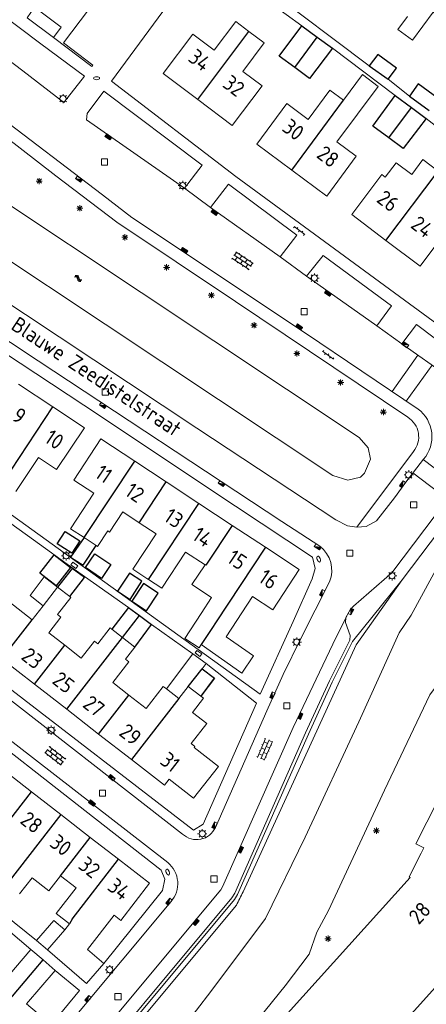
# Model space of a CAD drawing. Extents: x 168769 to 512904, y 516715 to 1559940.
# Tile 116 of 256: x 169741 to 169807, y 519532 to 519692. Entities that reach past the tile are written whole.
import ezdxf

# ---------------------------------------------------------------- set-up
doc = ezdxf.new("R2010")
doc.units = 0
doc.header["$MEASUREMENT"] = 0
doc.layers.get('0').update_dxf_attribs({"linetype": 'CONTINUOUS'})
for name, color, linetype, lineweight in [('B01_HOOFDGEBOUW', 10, 'CONTINUOUS', 0), ('B02_bijgebouw', 12, 'CONTINUOUS', 0), ('B07_scheidingsmuur', 14, 'CONTINUOUS', 25), ('Q04_wegmarkering', 7, 'CONTINUOUS', 0), ('Q21_LANTAARNPAAL', 7, 'CONTINUOUS', 18), ('Q23_kolk', 7, 'CONTINUOUS', 18), ('Q26_BOOM', 7, 'CONTINUOUS', 18), ('Q28_rioolput', 7, 'CONTINUOUS', 18), ('Q92_BRANDKRAAN', 7, 'CONTINUOUS', 0), ('Q96_STRAATKOLK', 7, 'CONTINUOUS', 0), ('Q97_TROTTOIRKOLK', 7, 'CONTINUOUS', 0), ('S02_symb_open_verh', 7, 'CONTINUOUS', 13), ('T09_INSTEEKSLOOT', 72, 'CONTINUOUS', 0), ('V00_kant_verharding', 252, 'CONTINUOUS', 0), ('V11_VERKEERSDREMPEL', 7, 'CONTINUOUS', 0), ('W00_KANT_WATER', 140, 'CONTINUOUS', 0)]:
    doc.layers.add(name, color=color, linetype=linetype, lineweight=lineweight)
for name, color, linetype in [('B11_dakrand_hoofdgebouw', 20, 'CONTINUOUS'), ('B14_dakrand_bijgebouw', 30, 'CONTINUOUS'), ('S05_Water', 132, 'CONTINUOUS'), ('Z02_Huisnummer', 253, 'CONTINUOUS'), ('Z06_STRAATNAAM', 7, 'CONTINUOUS')]:
    doc.layers.add(name, color=color, linetype=linetype)
doc.styles.add('ISOCP', font='isocp.shx', dxfattribs={"height": 1.8})

# ---------------------------------------------------------------- blocks, each defined once
blk = doc.blocks.new('Q21')
at = {"color": 0}
for points in [[(-1.5, 0), (-1, 0)], [(-1.06, 1.06), (-0.71, 0.71)], [(0, 1.5), (0, 1)], [(1.06, 1.06), (0.71, 0.71)], [(1.5, 0), (1, 0)], [(-1.06, -1.06), (-0.71, -0.71)], [(0, -1.5), (0, -1)], [(1.06, -1.06), (0.71, -0.71)]]:
    blk.add_lwpolyline(points, dxfattribs=at)
blk.add_circle((0, 0), 1, dxfattribs=at)
blk = doc.blocks.new('Q26')
at = {"color": 0}
for p, q in [((-1, 0), (1, 0)), ((-0.7, 0.7), (0.7, -0.7)), ((0.7, 0.7), (-0.7, -0.7)), ((0, 1), (0, -1))]:
    blk.add_line(p, q, dxfattribs=at)
blk = doc.blocks.new('Q28')
at = {"color": 0}
blk.add_lwpolyline([(1, 1), (1, -1), (-1, -1), (-1, 1)], close=True, dxfattribs=at)
blk = doc.blocks.new('Q96')
for p, q in [((-1, 0.88), (1, 0.88)), ((-1, 0.75), (1, 0.75)), ((-1, 0.63), (1, 0.63)), ((-1, 0.5), (1, 0.5)), ((-1, 0.38), (1, 0.38)), ((-1, 0.25), (1, 0.25)), ((-1, 0.12), (1, 0.12))]:
    blk.add_line(p, q)
at = {"color": 0}
blk.add_lwpolyline([(1, 1), (1, 0), (-1, 0), (-1, 1), (1, 1)], dxfattribs=at)
blk = doc.blocks.new('Q97')
blk.add_hatch(color=256).paths.add_polyline_path([(-1, 1), (-1, 0), (1, 1)])
blk.add_line((1, 1), (-1, 0))
at = {"color": 0}
for points in [[(-1, 0), (-1, 1), (1, 1), (1, 0), (-1, 0)], [(0, 0.8), (0, 1)]]:
    blk.add_lwpolyline(points, dxfattribs=at)
blk = doc.blocks.new('Q92')
at = {"color": 0}
blk.add_ellipse((0, 0), major_axis=(-0.991, 0), ratio=0.499983, start_param=1.570796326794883, end_param=7.853981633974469, dxfattribs=at)
blk = doc.blocks.new('S024')
at = {"color": 0}
for p, q in [((0, 1.2), (6.7, 1.2)), ((0, 0), (6.7, 0)), ((0.2, 1.2), (0.2, 0)), ((1.25, 1.5), (1.25, 1.2)), ((1.25, 0), (1.25, -1.2)), ((2.3, 1.2), (2.3, 0)), ((3.35, 1.5), (3.35, 1.2)), ((3.35, 0), (3.35, -1.2)), ((4.4, 1.2), (4.4, 0)), ((5.45, 1.5), (5.45, 1.2)), ((5.45, 0), (5.45, -1.2)), ((6.5, 1.2), (6.5, 0)), ((0, -1.2), (6.7, -1.2)), ((0.2, -1.2), (0.2, -1.5)), ((2.3, -1.2), (2.3, -1.5)), ((4.4, -1.2), (4.4, -1.5)), ((6.5, -1.2), (6.5, -1.5))]:
    blk.add_line(p, q, dxfattribs=at)
blk = doc.blocks.new('S05')
at = {"color": 0}
for p, q in [((0.08, 0.3), (0.38, 0.59)), ((0.11, -0.19), (0.41, 0.09)), ((0.38, 0.59), (0.68, 0.71)), ((0.41, 0.09), (0.71, 0.21)), ((0.68, 0.71), (1.01, 0.62)), ((0.71, 0.21), (1.02, 0.12)), ((1.01, 0.62), (1.33, 0.37)), ((1.02, 0.12), (1.36, -0.12)), ((1.33, 0.37), (1.66, 0.13)), ((1.66, 0.13), (1.97, 0.04)), ((1.97, 0.04), (2.28, 0.16)), ((2.28, 0.16), (2.58, 0.44)), ((1.36, -0.12), (1.68, -0.37)), ((1.68, -0.37), (2, -0.46)), ((2, -0.46), (2.31, -0.33)), ((2.31, -0.33), (2.61, -0.05))]:
    blk.add_line(p, q, dxfattribs=at)
blk = doc.blocks.new('Q23')
at = {"color": 0}
blk.add_lwpolyline([(0.99, -0.5), (-0.99, -0.5), (-0.99, 0.5), (0.99, 0.5), (0.99, -0.5)], dxfattribs=at)
blk = doc.blocks.new('S026')
for p, q in [((0, 0), (4.4, 0)), ((0.2, 0.5), (0.2, 0)), ((1.2, 0), (1.2, -0.5)), ((2.2, 0.5), (2.2, 0)), ((3.2, 0), (3.2, -0.5)), ((4.2, 0.5), (4.2, 0))]:
    blk.add_line(p, q)

msp = doc.modelspace()

# ---------------------------------------------------------------- linework, layer by layer
at = {"layer": 'B01_HOOFDGEBOUW'}
for points in [[(169810.27, 519691.22), (169807.8, 519693.05), (169804.44, 519688.5), (169802.08, 519690.24)], [(169769.65, 519678.88), (169764.05, 519683.09), (169768.84, 519689.46), (169772.3, 519686.86), (169775.8, 519691.51), (169777.94, 519689.9)], [(169803.62, 519692.33), (169802.08, 519690.24)], [(169777.94, 519689.9), (169780.4, 519688.06), (169776.92, 519683.44), (169780.06, 519681.08), (169775.24, 519674.67)], [(169796.33, 519682.94), (169798.88, 519681.02), (169792.16, 519672.05)], [(169793.28, 519678.77), (169796.33, 519682.94)], [(169784.87, 519667.45), (169779.2, 519671.66), (169784.08, 519678.22), (169787.53, 519675.66), (169791.06, 519680.41)], [(169791.06, 519680.41), (169793.28, 519678.77)], [(169775.24, 519674.67), (169769.65, 519678.88)], [(169792.16, 519672.05), (169795.33, 519669.69), (169790.54, 519663.24), (169784.87, 519667.45)], [(169804.32, 519666.75), (169806.13, 519669.15)], [(169806.13, 519669.15), (169808.59, 519667.3)], [(169799.5, 519666.73), (169800.04, 519666.32), (169801.79, 519668.65), (169804.32, 519666.75)], [(169800.14, 519656.07), (169794.61, 519660.24), (169799.5, 519666.73)], [(169810.51, 519658.33), (169805.68, 519651.91), (169800.14, 519656.07)], [(169740.59, 519632.79), (169746.16, 519629.1)], [(169746.16, 519629.1), (169751.25, 519625.72), (169746.76, 519618.94)], [(169751.22, 519607.91), (169749.01, 519609.36), (169752.79, 519615.09), (169749.53, 519617.23), (169753.94, 519623.92), (169759.45, 519620.29)], [(169746.76, 519618.94), (169743.81, 519620.9), (169740.15, 519615.38)], [(169759.45, 519620.29), (169764.52, 519616.95)], [(169764.52, 519616.95), (169769.8, 519613.46)], [(169769.8, 519613.46), (169775.21, 519609.9)], [(169753.4, 519606.47), (169755.06, 519608.99), (169755.33, 519608.82), (169757.48, 519612.08)], [(169757.48, 519612.08), (169760.15, 519610.32)], [(169760.15, 519610.32), (169762.89, 519608.52)], [(169759.11, 519602.79), (169762.89, 519608.52)], [(169775.21, 519609.9), (169780.6, 519606.34)], [(169751.22, 519607.91), (169753.18, 519606.62)], [(169753.4, 519606.47), (169753.18, 519606.62)], [(169770.82, 519603.51), (169767.66, 519605.58), (169763.79, 519599.71), (169761.66, 519601.12)], [(169780.6, 519606.34), (169786.08, 519602.72), (169781.79, 519596.21)], [(169761.4, 519601.29), (169759.11, 519602.79)], [(169771.89, 519598.2), (169768.7, 519600.3), (169770.82, 519603.51)], [(169761.66, 519601.12), (169761.4, 519601.29)], [(169744.57, 519596.87), (169746.89, 519599.86)], [(169746.89, 519599.86), (169746.9, 519599.87)], [(169746.89, 519599.86), (169748.88, 519598.35)], [(169737.44, 519598.74), (169742.79, 519594.58)], [(169748.07, 519590.49), (169745.48, 519592.49), (169747.43, 519595.01), (169746.88, 519595.43), (169749.04, 519598.22), (169748.88, 519598.35)], [(169770.19, 519595.61), (169771.89, 519598.2)], [(169781.79, 519596.21), (169778.53, 519598.35), (169774.23, 519591.83)], [(169742.79, 519594.58), (169744.57, 519596.87)], [(169770.19, 519595.61), (169767.53, 519591.58)], [(169750.75, 519588.4), (169752.87, 519591.13), (169753.42, 519590.7), (169755.42, 519593.28)], [(169755.69, 519593.07), (169755.42, 519593.28)], [(169755.69, 519593.07), (169757.43, 519591.72), (169759.42, 519590.17)], [(169769.85, 519590.04), (169767.53, 519591.58)], [(169774.23, 519591.83), (169778.69, 519588.77)], [(169748.07, 519590.49), (169750.75, 519588.4)], [(169758.46, 519582.41), (169755.86, 519584.44), (169758.47, 519587.81), (169757.92, 519588.24), (169759.42, 519590.17)], [(169769.85, 519590.04), (169770.2, 519590.57)], [(169778.69, 519588.77), (169776.79, 519585.97), (169770.2, 519590.57)], [(169743.16, 519584.17), (169737.88, 519588.27)], [(169748.4, 519580.1), (169743.16, 519584.17)], [(169761.26, 519580.24), (169764.03, 519583.81)], [(169764.03, 519583.81), (169764.57, 519583.39)], [(169764.57, 519583.39), (169766.57, 519581.83), (169768.09, 519583.78), (169770.11, 519582.24)], [(169761.26, 519580.24), (169758.46, 519582.41)], [(169769.17, 519574.09), (169768.57, 519574.56), (169771.09, 519577.81), (169768.8, 519579.59), (169770.58, 519581.88)], [(169770.11, 519582.24), (169770.58, 519581.88)], [(169753.55, 519576.09), (169748.4, 519580.1)], [(169758.87, 519571.97), (169753.55, 519576.09)], [(169769.17, 519574.09), (169769.04, 519573.92), (169772.99, 519570.85), (169768.97, 519565.68), (169765.02, 519568.75), (169764.27, 519567.78), (169758.87, 519571.97)], [(169737.91, 519570.43), (169742.68, 519566.74)], [(169784.18, 519530.8), (169795.26, 519520.78), (169795.61, 519521.17), (169796.23, 519520.61), (169798.62, 519523.26), (169798, 519523.81), (169810.09, 519537.2), (169816.44, 519533.93), (169827.66, 519555.8), (169826.32, 519556.48), (169829.6, 519562.87), (169820.38, 519571.2), (169815.95, 519568.33), (169815.14, 519569.59), (169808.54, 519565.32), (169804.97, 519558.32), (169806.31, 519557.64), (169805.88, 519556.79)], [(169742.68, 519566.74), (169747.42, 519563.06)], [(169747.42, 519563.06), (169752.21, 519559.35)], [(169752.21, 519559.35), (169756.78, 519555.81)], [(169756.78, 519555.81), (169761.83, 519551.9), (169757.16, 519545.87)], [(169805.88, 519556.79), (169803.94, 519552.94), (169804.07, 519552.82), (169784.18, 519530.8)], [(169747.4, 519553.14), (169745.5, 519550.69), (169742.77, 519552.8), (169740.75, 519550.19)], [(169747.4, 519553.14), (169749.91, 519551.19), (169746.67, 519547), (169748.84, 519545.32)], [(169757.16, 519545.87), (169756.06, 519546.72), (169751.76, 519541.18)], [(169748.08, 519544.35), (169748.84, 519545.32)], [(169745.28, 519541.1), (169748.08, 519544.35)], [(169742.57, 519541.17), (169737.94, 519535.75)], [(169742.57, 519541.17), (169744.55, 519539.48)], [(169754.41, 519538.9), (169751.6, 519535.65), (169745.28, 519541.1)], [(169751.76, 519541.18), (169754.41, 519538.9)], [(169744.55, 519539.48), (169746.52, 519537.8)], [(169744.61, 519530.06), (169741.87, 519532.39), (169746.52, 519537.8)]]:
    msp.add_lwpolyline(points, dxfattribs=at)
at = {"layer": 'B02_bijgebouw'}
for points in [[(169742.44, 519598.54), (169744.73, 519601.53)], [(169744.73, 519601.53), (169746.9, 519599.87)], [(169744.57, 519596.87), (169742.44, 519598.54)], [(169764.57, 519583.39), (169768.85, 519589.09)], [(169768.85, 519589.09), (169771.01, 519587.52)], [(169771.01, 519587.52), (169770.33, 519586.66)], [(169770.33, 519586.66), (169772.32, 519585.14)], [(169770.11, 519582.24), (169772.32, 519585.14)], [(169743.51, 519542.63), (169746.31, 519545.88)], [(169748.08, 519544.35), (169746.31, 519545.88)], [(169745.28, 519541.1), (169743.51, 519542.63)]]:
    msp.add_lwpolyline(points, dxfattribs=at)
at = {"layer": 'B07_scheidingsmuur'}
for points in [[(169769.65, 519678.88), (169777.94, 519689.9)], [(169785.35, 519684.05), (169789, 519689)], [(169784.87, 519667.45), (169793.28, 519678.77)], [(169800.6, 519672.68), (169804.27, 519677.58)], [(169800.14, 519656.07), (169808.59, 519667.3)], [(169738.01, 519616.79), (169746.16, 519629.1)], [(169751.22, 519607.91), (169759.45, 519620.29)], [(169760.15, 519610.32), (169764.52, 519616.95)], [(169761.66, 519601.12), (169769.8, 519613.46)], [(169775.21, 519609.9), (169770.94, 519603.42)], [(169780.6, 519606.34), (169772.52, 519594.08)], [(169770.94, 519603.42), (169770.82, 519603.51)], [(169737.88, 519588.27), (169742.79, 519594.58)], [(169757.43, 519591.72), (169760.19, 519595.27)], [(169772.52, 519594.08), (169772.03, 519593.33)], [(169772.03, 519593.33), (169770.2, 519590.57)], [(169748.4, 519580.1), (169757.43, 519591.72)], [(169743.16, 519584.17), (169748.07, 519590.49)], [(169768.09, 519583.78), (169770.33, 519586.66)], [(169753.55, 519576.09), (169758.46, 519582.41)], [(169766.57, 519581.83), (169758.87, 519571.97)], [(169737.86, 519560.53), (169742.68, 519566.74)], [(169747.42, 519563.06), (169738.69, 519551.79)], [(169747.4, 519553.14), (169752.21, 519559.35)], [(169749.25, 519546.09), (169756.78, 519555.81)], [(169749.25, 519546.09), (169748.84, 519545.32)], [(169743.12, 519537.8), (169744.55, 519539.48)], [(169734.23, 519527.36), (169743.12, 519537.8)]]:
    msp.add_lwpolyline(points, dxfattribs=at)
at = {"layer": 'B11_dakrand_hoofdgebouw', "flags": 128}
for points in [[(169748.88, 519598.35), (169751.3, 519601.43), (169749.3, 519602.9), (169746.89, 519599.86)], [(169770.33, 519586.66), (169772.34, 519585.14), (169770.11, 519582.24)]]:
    msp.add_lwpolyline(points, dxfattribs=at)
at = {"layer": 'B11_dakrand_hoofdgebouw'}
for points in [[(169758.41, 519596.58), (169755.69, 519593.07)], [(169758.41, 519596.58), (169760.19, 519595.27)], [(169760.19, 519595.27), (169762.13, 519593.85)], [(169759.42, 519590.17), (169762.13, 519593.85)]]:
    msp.add_lwpolyline(points, dxfattribs=at)
at = {"layer": 'B14_dakrand_bijgebouw'}
for points in [[(169785.35, 519684.05), (169782.81, 519685.92), (169786.49, 519690.84)], [(169786.49, 519690.84), (169789, 519689)], [(169789, 519689), (169791.46, 519687.2)], [(169791.46, 519687.2), (169787.77, 519682.27), (169785.35, 519684.05)], [(169800.5, 519682.19), (169801.88, 519683.95), (169798.83, 519686.21), (169797.44, 519684.36)], [(169797.44, 519684.36), (169800.5, 519682.19)], [(169808.6, 519679.04), (169805.39, 519681.41), (169803.96, 519679.45)], [(169800.6, 519672.68), (169798.02, 519674.59), (169801.67, 519679.54)], [(169801.67, 519679.54), (169804.27, 519677.58)], [(169803.96, 519679.45), (169807.17, 519677.1)], [(169804.27, 519677.58), (169806.65, 519675.81)], [(169806.65, 519675.81), (169802.94, 519670.93), (169800.6, 519672.68)], [(169748.14, 519608.9), (169750.52, 519607.37), (169749.24, 519605.4), (169746.86, 519606.92), (169748.14, 519608.9)], [(169751.22, 519607.91), (169749.03, 519604.72)], [(169751.07, 519603.43), (169753.18, 519606.62)], [(169752.97, 519605.31), (169755.56, 519603.54), (169754.04, 519601.3), (169751.44, 519603.07), (169752.97, 519605.31)], [(169746.37, 519605.13), (169749.02, 519603.07), (169746.69, 519600.08), (169744.04, 519602.14), (169746.37, 519605.13)], [(169749.03, 519604.72), (169751.07, 519603.43)], [(169758.57, 519602.16), (169756.65, 519599.22), (169758.66, 519597.9), (169760.59, 519600.84), (169758.57, 519602.16)], [(169760.86, 519600.48), (169758.96, 519597.6), (169761.32, 519596.04), (169763.22, 519598.92), (169760.86, 519600.48)]]:
    msp.add_lwpolyline(points, dxfattribs=at)
at = {"layer": 'Q04_wegmarkering'}
msp.add_lwpolyline([(169793.79, 519595.17), (169792.08, 519591.78), (169785.12, 519577.17), (169773.67, 519551.33), (169773.38, 519550.85), (169744.7, 519516.45), (169740.71, 519512.04), (169732.23, 519502.86), (169730.16, 519500.26)], dxfattribs=at)
at = {"layer": 'T09_INSTEEKSLOOT'}
msp.add_lwpolyline([(169802.78, 519601.05), (169795.34, 519590.52), (169776.98, 519550.54, 0.004658), (169775.91, 519548.38), (169749.9, 519517.22, 0.19014), (169749.51, 519507.25), (169753.54, 519502.87)], format="xyb", dxfattribs=at)
at = {"layer": 'V00_kant_verharding'}
for points in [[(169715.17, 519703.4), (169741.3, 519683.51), (169747.9, 519678.4), (169751.25, 519682.66), (169744.21, 519687.89), (169730.52, 519698.22), (169721.74, 519705.52)], [(169758.86, 519702.62), (169747.87, 519688.06)], [(169776.18, 519698.39), (169770.77, 519702.43), (169755.63, 519681.84), (169775.8, 519666.4), (169814.27, 519638.2)], [(169708.57, 519697.79), (169736.66, 519676.71), (169754.17, 519663.42), (169758.93, 519659.8), (169787.12, 519641.03), (169805.35, 519628.74)], [(169780.6, 519697.03), (169797.44, 519684.36)], [(169707.85, 519695.93), (169735.48, 519675.1), (169746.62, 519666.5), (169756.5, 519659.03), (169775.76, 519646.18), (169803.68, 519627.41)], [(169741.98, 519692.13), (169743.16, 519693.83), (169747.47, 519690.61), (169746.23, 519688.92)], [(169781.43, 519694.48), (169786.49, 519690.84)], [(169746.23, 519688.92), (169741.98, 519692.13)], [(169746.23, 519688.92), (169752.45, 519684.23)], [(169747.87, 519688.06), (169752.62, 519684.48)], [(169791.46, 519687.2), (169801.67, 519679.54)], [(169752.45, 519684.23), (169752.62, 519684.48)], [(169800.5, 519682.19), (169803.96, 519679.45)], [(169767.48, 519664.53), (169770.33, 519668.28), (169754.43, 519680.26), (169751.68, 519676.62), (169751.6, 519675.6), (169767.48, 519664.53)], [(169682.74, 519676.84), (169703.5, 519663.16), (169743.78, 519636.55), (169783.28, 519610.51)], [(169806.65, 519675.81), (169813.44, 519670.57)], [(169795.43, 519609.58), (169793.93, 519609.81), (169792.01, 519610.77), (169769.5, 519625.63), (169736.04, 519647.78), (169694.49, 519675.25)], [(169738.45, 519612.29), (169769.68, 519589.79), (169779.78, 519582.57), (169785.13, 519594.33), (169788.19, 519601.22), (169788.65, 519602.9), (169788.22, 519604.73), (169771.6, 519615.75), (169753.73, 519627.71), (169730.49, 519642.99), (169708.09, 519657.54), (169696.28, 519665.38)], [(169767.48, 519664.53), (169771.69, 519661.38)], [(169782.99, 519653.4), (169785.68, 519656.9), (169774.64, 519665.16), (169771.69, 519661.38)], [(169771.69, 519661.38), (169782.99, 519653.4)], [(169782.99, 519653.4), (169787.27, 519650.25)], [(169787.27, 519650.25), (169798.65, 519642.23), (169801.07, 519645.47), (169789.95, 519653.61), (169787.27, 519650.25)], [(169798.65, 519642.23), (169802.7, 519639.28)], [(169805.08, 519642.44), (169802.7, 519639.28), (169810.21, 519634.04)], [(169805.08, 519642.44), (169811.47, 519637.65), (169812.04, 519633.35)], [(169685.1, 519625.14), (169708.51, 519607.01), (169738.1, 519584.3), (169768.93, 519560.53), (169770.53, 519561.48)], [(169795.43, 519609.58), (169804.62, 519621.87)], [(169806.24, 519620.62), (169803.39, 519616.91)], [(169729.84, 519617.02), (169742.98, 519607.54), (169749.46, 519602.93)], [(169801.55, 519614.37), (169803.39, 519616.91)], [(169813.51, 519615.28), (169802.78, 519601.05), (169794.74, 519591.06), (169791.45, 519584.49), (169787.58, 519576.06), (169776.07, 519550.07), (169775.59, 519549.28), (169746.74, 519514.68), (169742.68, 519510.25)], [(169801.55, 519614.37), (169798.64, 519610.65), (169796.92, 519609.73), (169795.43, 519609.58)], [(169801.13, 519602.19), (169794.88, 519596.83), (169794.34, 519596.22), (169793.67, 519594.95), (169793.57, 519594.17), (169794.33, 519592.03), (169794.29, 519591.28), (169791, 519584.71), (169787.13, 519576.27), (169775.63, 519550.31), (169775.18, 519549.57), (169746.36, 519515)], [(169749.46, 519602.93), (169758.41, 519596.58)], [(169754.41, 519538.9), (169763.94, 519550.72), (169764.28, 519552.55), (169763.68, 519554.05), (169750.11, 519564.67), (169733.33, 519577.72), (169704.12, 519600.17)], [(169762.13, 519593.85), (169768.85, 519589.09)], [(169771.01, 519587.52), (169779.18, 519581.08)], [(169779.18, 519581.08), (169770.53, 519561.48)], [(169738.19, 519546.88), (169743.51, 519542.63)], [(169737.38, 519545.56), (169742.57, 519541.17)], [(169712.01, 519541.83), (169730.7, 519525.79), (169736.32, 519521), (169738.8, 519520.4), (169750.48, 519534.51), (169746.52, 519537.8)]]:
    msp.add_lwpolyline(points, dxfattribs=at)
for points in [[(169806.24, 519620.62, 0.437283), (169805.35, 519628.74)], [(169804.62, 519621.87, 0.45318), (169803.68, 519627.41)], [(169801.13, 519602.19), (169811.81, 519616.38, -0.429544), (169820.59, 519617.81), (169840.58, 519603.17), (169876.88, 519576.52, -0.209902), (169877.24, 519575.9), (169877.54, 519573.88, 0.193543), (169877.92, 519573.25), (169911.05, 519548.96, 0.199675), (169911.78, 519548.77), (169913.8, 519549.05, -0.200823), (169914.53, 519548.8, -0.074218), (169928.06, 519534.06, -0.178145), (169928.23, 519533.34), (169927.86, 519531.54)], [(169783.28, 519610.51), (169789.41, 519606.51, -0.341495), (169791, 519600.75), (169786.37, 519591.58), (169783.5, 519585.73), (169780.81, 519579.84), (169772.49, 519560.97, -0.524355), (169767.18, 519559.89), (169734.95, 519584.91)], [(169731.2, 519581.23), (169764.77, 519555.27, -0.427309), (169765.28, 519548.92), (169741.33, 519520.21, -0.412134), (169735.67, 519519.3), (169733.84, 519520.66)]]:
    msp.add_lwpolyline(points, format="xyb", dxfattribs=at)
at = {"layer": 'V11_VERKEERSDREMPEL'}
for points in [[(169801.16, 519631.56), (169805.31, 519637.45)], [(169807.62, 519635.87), (169803.41, 519630.04)], [(169806.18, 519620.55), (169811.76, 519616.34)], [(169810.12, 519614.13), (169804.52, 519618.38)]]:
    msp.add_lwpolyline(points, dxfattribs=at)
at = {"layer": 'W00_KANT_WATER'}
for points in [[(169793.95, 519617.23), (169796.02, 519617.73), (169796.67, 519618.35), (169797.65, 519620.61), (169797.25, 519622.45), (169795.79, 519624.11), (169701.64, 519686.69), (169699.84, 519687.28), (169698.47, 519687.3), (169696.62, 519685.99), (169695.68, 519684.06), (169695.7, 519682.77), (169699.13, 519679.35), (169791.55, 519617.96), (169793.95, 519617.23)], [(169823.11, 519603.67), (169807.25, 519582.42), (169799.89, 519567.02), (169790.86, 519547.49), (169788.97, 519544.01), (169787.68, 519540.42), (169783.82, 519535.3)]]:
    msp.add_lwpolyline(points, dxfattribs=at)
msp.add_lwpolyline([(169783.82, 519535.3), (169775.14, 519524.62), (169775.19, 519523.76), (169771.44, 519518.84), (169770.69, 519515.25, 0.206337), (169771.41, 519512.04), (169776.49, 519507.14), (169785.79, 519497.61), (169803.11, 519478.82, -0.730075), (169798.7, 519472.77), (169794.69, 519474.89), (169782.12, 519487.43), (169767.55, 519502.58), (169764.52, 519505.61, -0.262364), (169762.47, 519522.27), (169771.74, 519534.37), (169780.64, 519546.2), (169787.03, 519559.39), (169795.76, 519578.09), (169802.28, 519592.5), (169804.23, 519595.37), (169809.25, 519604.59), (169814.49, 519611.04), (169814.77, 519610.81)], format="xyb", dxfattribs=at)

# ---------------------------------------------------------------- block references
at = {"layer": 'Q21_LANTAARNPAAL', "xscale": 0.5, "yscale": 0.5}
for p in [(169747.8, 519679.03), (169767.21, 519664.95), (169788.56, 519649.96), (169803.84, 519618.08), (169748.3, 519604.97), (169801.14, 519601.73), (169785.69, 519590.98), (169745.87, 519576.7), (169770.37, 519559.93), (169755.36, 519537.9)]:
    msp.add_blockref('Q21', p, dxfattribs=at)
at = {"layer": 'Q23_kolk', "xscale": 0.5, "yscale": 0.5, "rotation": 324.3226482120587}
for p in [(169749.63, 519603.42), (169769.74, 519589.15)]:
    msp.add_blockref('Q23', p, dxfattribs=at)
at = {"layer": 'Q26_BOOM', "xscale": 0.5, "yscale": 0.5}
for p in [(169743.93, 519665.67), (169750.51, 519661.28), (169757.82, 519656.57), (169764.59, 519651.69), (169771.84, 519647.19), (169778.76, 519642.32), (169785.71, 519637.74), (169792.8, 519633.05), (169799.73, 519628.25), (169798.6, 519560.42), (169790.76, 519542.92)]:
    msp.add_blockref('Q26', p, dxfattribs=at)
at = {"layer": 'Q28_rioolput', "xscale": 0.5, "yscale": 0.5}
for p in [(169754.51, 519668.77), (169786.9, 519644.53), (169754.66, 519631.49), (169804.64, 519613.22), (169794.3, 519605.39), (169784.07, 519580.65), (169754.19, 519566.52), (169772.26, 519552.59), (169756.7, 519533.53)]:
    msp.add_blockref('Q28', p, dxfattribs=at)
at = {"layer": 'Q92_BRANDKRAAN', "xscale": 0.5, "yscale": 0.5}
msp.add_blockref('Q92', (169753.23, 519682.34), dxfattribs=at)
for p, rotation in [((169789.24, 519604.43), 287.7266205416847), ((169764.76, 519553.72), 287.4953114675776)]:
    msp.add_blockref('Q92', p, dxfattribs=dict(at, rotation=rotation))
at = {"layer": 'Q96_STRAATKOLK'}
for p, xscale, yscale, rotation in [((169755.28, 519673.04), 0.4999999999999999, 0.4999999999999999, 145.198576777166), ((169772.49, 519660.81), 0.5000000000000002, 0.5000000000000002, 144.7327250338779), ((169767.32, 519654.22), 0.4999999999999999, 0.4999999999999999, 326.3457796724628), ((169790.89, 519647.7), 0.4999999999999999, 0.4999999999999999, 144.8527644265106), ((169785.94, 519641.83), 0.5, 0.5, 325.9752925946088), ((169786.04, 519579.1), 0.4999999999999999, 0.4999999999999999, 247.2087008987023), ((169752.33, 519564.71), 0.5, 0.5, 321.9927810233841), ((169776.4, 519557.48), 0.4999999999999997, 0.4999999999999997, 243.1618152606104), ((169769.14, 519545.76), 0.4999999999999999, 0.4999999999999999, 230.6389757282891)]:
    msp.add_blockref('Q96', p, dxfattribs=dict(at, xscale=xscale, yscale=yscale, rotation=rotation))
at = {"layer": 'Q97_TROTTOIRKOLK'}
for p, xscale, yscale, rotation in [((169750.52, 519666.19), 0.5, 0.5, 142.7596792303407), ((169803.15, 519638.96), 0.4999999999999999, 0.4999999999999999, 324.8012843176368), ((169754.4, 519629.54), 0.5000000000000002, 0.5000000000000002, 146.6204756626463), ((169773.63, 519616.86), 0.5, 0.5, 146.5608089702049), ((169803.04, 519616.43), 0.4999999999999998, 0.4999999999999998, 54.08796081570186), ((169789.23, 519606.63), 0.5, 0.5, 146.1904419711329), ((169790.04, 519598.84), 0.5, 0.5, 63.48682366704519), ((169794.25, 519596.05), 0.4999999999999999, 0.4999999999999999, 242.574347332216), ((169781.96, 519582.25), 0.5, 0.5, 66.0134665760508), ((169755.55, 519568.81), 0.5, 0.5, 321.9927810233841), ((169772.58, 519561.18), 0.5, 0.5, 66.0134665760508), ((169765.16, 519548.77), 0.5, 0.5, 50.14823847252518), ((169752.03, 519533.04), 0.4999999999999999, 0.4999999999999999, 50.1718630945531)]:
    msp.add_blockref('Q97', p, dxfattribs=dict(at, xscale=xscale, yscale=yscale, rotation=rotation))
at = {"layer": 'S02_symb_open_verh'}
for name, p, xscale, yscale, rotation in [('S026', (169787.01, 519657.02), 0.5, 0.5, 143.2437871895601), ('S024', (169775.49, 519653.7), 0.5, 0.5, 326.3436387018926), ('S026', (169789.87, 519638.12), 0.5, 0.5, 323.2437871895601), ('S024', (169781.19, 519575.14), 0.4999999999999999, 0.4999999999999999, 246.565466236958), ('S024', (169747.85, 519571.53), 0.5, 0.5, 142.3678936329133)]:
    msp.add_blockref(name, p, dxfattribs=dict(at, xscale=xscale, yscale=yscale, rotation=rotation))
at = {"layer": 'S05_Water', "xscale": 0.5, "yscale": 0.5, "rotation": 322.912364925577}
msp.add_blockref('S05', (169749.66, 519650.28), dxfattribs=at)

# ---------------------------------------------------------------- texts
at = {"layer": 'Z02_Huisnummer', "style": 'ISOCP'}
for s, rotation, p in [('34', 322.7165, (169767.9, 519685.27)), ('32', 322.7165, (169773.5, 519681.06)), ('30', 322.713, (169783.14, 519673.96)), ('28', 322.7165, (169788.72, 519669.63)), ('26', 322.7165, (169798.46, 519662.42)), ('24', 322.7165, (169803.99, 519658.25)), ('9', 326, (169739.32, 519627.1)), ('10', 326, (169744.59, 519623.52)), ('11', 326, (169752.77, 519617.82)), ('12', 326, (169757.64, 519614.91)), ('13', 326, (169763.94, 519610.78)), ('14', 326, (169768.54, 519607.75)), ('15', 326, (169774.17, 519604.06)), ('16', 326, (169779.28, 519600.9)), ('23', 322, (169740.83, 519588.34)), ('25', 322, (169745.86, 519584.44)), ('27', 322, (169750.81, 519580.59)), ('29', 322, (169756.7, 519576.02)), ('31', 322, (169763.34, 519571.4)), ('28', 322, (169740.66, 519561.78)), ('30', 322, (169745.45, 519558.06)), ('32', 322, (169750.09, 519554.47)), ('34', 322, (169754.82, 519550.99)), ('28', 47.9102, (169805.46, 519545.06))]:
    msp.add_text(s, height=2.5, rotation=rotation, dxfattribs=at).set_placement(p)
at = {"layer": 'Z06_STRAATNAAM', "style": 'ISOCP'}
msp.add_text('Blauwe Zeedistelstraat', height=2.5, rotation=326.5594, dxfattribs=at).set_placement((169739.19, 519641.78))

doc.saveas('drawing.dxf')
